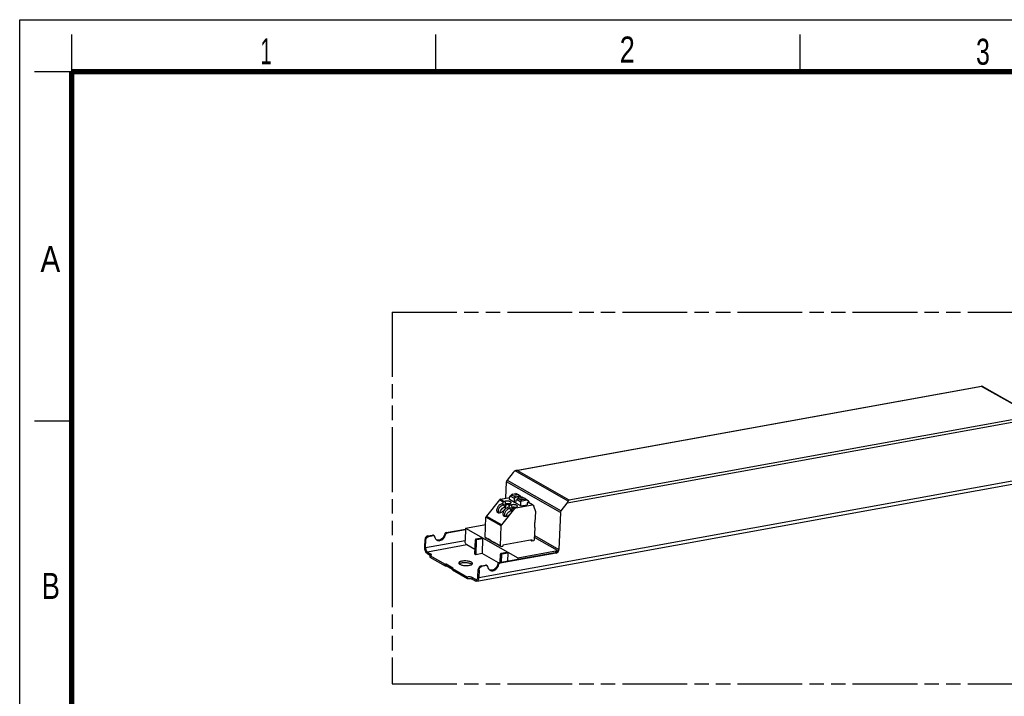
# Model space of a CAD drawing. Header units: millimetres. Extents: x 0 to 210, y 0 to 297.
# Tile 3 of 4: x 0 to 132, y 206 to 297. Entities that reach past the tile are written whole.
import ezdxf

# ---------------------------------------------------------------- set-up
doc = ezdxf.new("R2010")
doc.units = ezdxf.units.MM
doc.header["$LTSCALE"] = 19.36
doc.linetypes.add('PHANTOM', pattern=[0.8, 0.45, -0.05, 0.1, -0.05, 0.1, -0.05])
doc.layers.get('0').update_dxf_attribs({"linetype": 'CONTINUOUS'})
doc.layers.add('DEFAULT_3', color=7, linetype='PHANTOM')
doc.styles.add('TEXTSTYLE_2', font='txt', dxfattribs={"width": 0.75})

msp = doc.modelspace()

# ---------------------------------------------------------------- linework, layer by layer
at = {"color": 2, "linetype": 'Continuous'}
for p, q in [((0, 0), (0, 297)), ((0, 297), (210, 297)), ((7, 290), (7, 295)), ((56, 290), (56, 295)), ((105, 290), (105, 295)), ((7, 290), (2, 290)), ((7, 243), (2, 243))]:
    msp.add_line(p, q, dxfattribs=at)
at = {"color": 7, "linetype": 'Continuous'}
for p, q in [((66.79835, 236.35553), (129.47165, 247.7201)), ((129.48527, 247.71779), (136.59368, 243.68957)), ((61.50456, 221.47495), (147.91163, 237.14316)), ((66.41498, 236.09262), (65.58558, 235.06239)), ((65.41151, 232.63885), (65.4995, 234.83891)), ((66.25034, 233.19133), (66.10427, 233.00092)), ((66.25034, 233.19133), (66.77822, 233.28705)), ((67.11537, 233.09599), (66.25034, 233.19133)), ((67.11537, 233.09599), (66.77822, 233.28705)), ((64.54889, 232.42093), (62.80412, 230.25369)), ((64.68536, 232.50718), (65.92834, 232.73257)), ((65.07492, 232.12284), (64.9822, 231.93381)), ((65.05832, 231.83724), (65.39649, 231.89856)), ((65.19367, 232.21913), (65.32362, 232.2427)), ((65.75039, 231.90365), (65.88034, 231.92721)), ((65.91739, 232.459), (65.93431, 232.88204)), ((66.57093, 232.08865), (65.91739, 232.459)), ((65.94302, 232.88362), (65.93431, 232.88204)), ((65.93431, 232.88204), (65.94434, 232.87636)), ((65.94434, 232.87636), (65.99337, 232.9351)), ((66.33983, 233.02521), (67.39117, 232.90934)), ((66.57093, 232.08865), (66.59124, 232.5963)), ((66.57093, 232.08865), (66.77041, 232.12482)), ((66.7496, 232.793), (67.39117, 232.90934)), ((66.76458, 231.97892), (66.7815, 232.40196)), ((67.41812, 231.60857), (66.76458, 231.97892)), ((66.79021, 232.40354), (66.7815, 232.40196)), ((66.7815, 232.40196), (66.79152, 232.39627)), ((66.79152, 232.39627), (66.84055, 232.45502)), ((67.09752, 232.71124), (66.95145, 232.52083)), ((67.09752, 232.71124), (67.6254, 232.80696)), ((67.96255, 232.61591), (67.09752, 232.71124)), ((67.36119, 232.91264), (67.11537, 233.09599)), ((67.18701, 232.54513), (68.23835, 232.42925)), ((67.50856, 232.78578), (67.39117, 232.90934)), ((67.41812, 231.60857), (67.43842, 232.11621)), ((67.52683, 232.78909), (67.45333, 232.84392)), ((67.59678, 232.31292), (68.23835, 232.42925)), ((67.96255, 232.61591), (67.6254, 232.80696)), ((68.20837, 232.43256), (67.96255, 232.61591)), ((68.44258, 232.2143), (68.23835, 232.42925)), ((68.29992, 232.02045), (68.28977, 231.76662)), ((68.41361, 232.04106), (68.29992, 232.02045)), ((68.46194, 232.24342), (68.30051, 232.36383)), ((68.40941, 232.24921), (68.46194, 232.24342)), ((68.49618, 232.22402), (68.44258, 232.2143)), ((68.49618, 232.22402), (68.46194, 232.24342)), ((69.08339, 231.73134), (68.47041, 232.0787)), ((68.49618, 232.22402), (68.49279, 232.13941)), ((72.84714, 230.94739), (73.67653, 231.97761)), ((64.86157, 229.08778), (66.60633, 231.25501)), ((65.34528, 231.48465), (65.08926, 231.7352)), ((65.3308, 231.46668), (65.34528, 231.48465)), ((65.3308, 231.46668), (65.37957, 231.47552)), ((65.3308, 231.46668), (65.40074, 231.42705)), ((65.42181, 231.68468), (65.5962, 231.82744)), ((65.92211, 231.64275), (65.82938, 231.45372)), ((65.9055, 231.35715), (66.24367, 231.41847)), ((66.19246, 231.00457), (65.93644, 231.25511)), ((66.04085, 231.73905), (66.1708, 231.76261)), ((66.17799, 230.98659), (66.19246, 231.00457)), ((66.17799, 230.98659), (66.22675, 230.99543)), ((66.17799, 230.98659), (66.24792, 230.94696)), ((66.26899, 231.2046), (66.44338, 231.34736)), ((66.59757, 231.42356), (66.72752, 231.44713)), ((66.7428, 231.34126), (68.98092, 231.7471)), ((67.41812, 231.60857), (68.28977, 231.76662)), ((69.15341, 231.64021), (69.39194, 230.8557)), ((69.39194, 230.8557), (69.33271, 229.37506)), ((72.76106, 230.7239), (72.56292, 225.77009)), ((62.63447, 227.38961), (62.74264, 230.09406)), ((69.27333, 229.30129), (69.25133, 228.75134)), ((57.38255, 228.0292), (59.98973, 228.50196)), ((59.98608, 228.41077), (57.50358, 227.96061)), ((59.99369, 228.60114), (59.92855, 226.97243)), ((59.99369, 228.60114), (62.70258, 229.09234)), ((59.99369, 228.60114), (67.0132, 224.6233)), ((64.69191, 226.22369), (64.80008, 228.92814)), ((69.30564, 228.69819), (69.23965, 227.04834)), ((69.2553, 228.72672), (69.30564, 228.69819)), ((54.50183, 226.07893), (54.54244, 227.09423)), ((54.62285, 226.01035), (54.66346, 227.02564)), ((54.93834, 227.58599), (55.52595, 227.69254)), ((55.05936, 227.5174), (55.64697, 227.62396)), ((55.74944, 227.60819), (55.62842, 227.67677)), ((61.2357, 225.11797), (61.31354, 227.06395)), ((61.43456, 226.99537), (61.35673, 225.04938)), ((61.39272, 227.1623), (62.16962, 227.30318)), ((61.51374, 227.09372), (62.29065, 227.23459)), ((62.16962, 227.30318), (62.29065, 227.23459)), ((62.29065, 227.23459), (62.20943, 225.204)), ((63.02897, 227.11931), (62.66589, 227.32506)), ((62.98475, 227.16128), (62.70688, 227.31875)), ((62.99755, 227.18386), (62.99924, 227.22617)), ((62.99924, 227.22617), (63.24129, 227.089)), ((63.06996, 227.113), (63.16768, 227.13072)), ((63.2396, 227.0467), (63.24129, 227.089)), ((63.87615, 226.63922), (63.27102, 226.98214)), ((63.83194, 226.6812), (63.31201, 226.97583)), ((63.84473, 226.70378), (63.84642, 226.74608)), ((63.84642, 226.74608), (64.08847, 226.60892)), ((63.91714, 226.63291), (64.01486, 226.65063)), ((64.08678, 226.56661), (64.08847, 226.60892)), ((68.93816, 227.03567), (64.99679, 226.32098)), ((68.76465, 227.0042), (68.93309, 226.90875)), ((68.93309, 226.90875), (68.93816, 227.03567)), ((68.93309, 226.90875), (69.16047, 226.94999)), ((72.37012, 225.59467), (69.25218, 227.36155)), ((54.8705, 225.39412), (55.3304, 225.1335)), ((61.26065, 225.74166), (60.17619, 226.3562)), ((64.72334, 226.15914), (64.11821, 226.50205)), ((64.67912, 226.20112), (64.15919, 226.49575)), ((64.52308, 223.98278), (72.046, 225.34691)), ((72.16702, 225.27833), (64.64411, 223.91419)), ((64.76432, 226.15283), (64.99171, 226.19406)), ((64.78144, 225.24197), (65.55835, 225.38284)), ((64.90247, 225.17338), (65.67938, 225.31426)), ((64.99679, 226.32098), (64.99171, 226.19406)), ((65.55835, 225.38284), (65.67938, 225.31426)), ((65.67938, 225.31426), (65.63418, 224.18425)), ((67.0132, 224.6233), (72.37012, 225.59467)), ((54.86204, 225.1826), (55.2762, 224.9479)), ((55.19347, 224.92762), (55.18501, 224.7161)), ((55.18501, 224.7161), (57.23035, 223.55704)), ((55.19347, 224.92762), (57.23881, 223.76856)), ((61.35673, 225.04938), (61.2357, 225.11797)), ((62.20943, 225.204), (61.35673, 225.04938)), ((64.43506, 223.94278), (62.20943, 225.204)), ((64.6568, 224.00702), (64.70226, 225.14361)), ((64.82329, 225.07503), (64.78148, 224.02963)), ((67.0132, 224.6233), (67.00558, 224.43293)), ((57.23035, 223.55704), (57.23881, 223.76856)), ((57.23035, 223.55704), (57.26825, 223.56391)), ((57.23881, 223.76856), (57.27671, 223.77543)), ((58.22609, 223.07781), (57.39245, 223.55022)), ((58.2965, 223.25422), (57.40091, 223.76174)), ((58.22276, 222.99465), (58.23122, 223.20617)), ((58.22276, 222.99465), (60.2681, 221.83559)), ((58.23122, 223.20617), (58.26912, 223.21305)), ((58.23122, 223.20617), (60.27656, 222.04711)), ((61.64236, 222.03251), (61.68297, 223.04781)), ((61.80399, 222.97922), (61.76338, 221.96393)), ((62.07887, 223.53957), (62.66648, 223.64612)), ((62.7875, 223.57753), (62.19989, 223.47098)), ((62.88997, 223.56177), (62.76895, 223.63035)), ((60.2681, 221.83559), (60.27656, 222.04711)), ((61.34903, 221.50653), (60.88913, 221.76715)), ((61.35749, 221.71805), (60.89759, 221.97867))]:
    msp.add_line(p, q, dxfattribs=at)
at = {"color": 9, "linetype": 'Continuous'}
for p, q in [((129.43467, 247.68723), (66.97143, 236.36076)), ((136.35736, 243.76426), (129.43467, 247.68723)), ((136.89012, 243.44015), (73.67653, 231.97761)), ((73.89411, 232.43779), (136.35736, 243.76426)), ((61.76338, 221.96393), (148.17045, 237.63214)), ((73.82287, 232.24915), (66.66056, 236.3079)), ((66.97143, 236.36076), (73.89411, 232.43779)), ((72.76106, 230.7239), (65.4995, 234.83891)), ((65.58558, 235.06239), (72.84714, 230.94739)), ((65.07492, 232.12284), (64.54889, 232.42093)), ((64.68536, 232.50718), (65.19367, 232.21913)), ((65.39649, 231.89856), (65.32362, 232.2427)), ((65.37957, 231.47552), (65.39649, 231.89856)), ((65.75039, 231.90365), (66.04085, 231.73905)), ((66.59124, 232.5963), (65.99337, 232.9351)), ((66.33983, 233.02521), (66.7496, 232.793)), ((67.43842, 232.11621), (66.84055, 232.45502)), ((67.18701, 232.54513), (67.59678, 232.31292)), ((68.98092, 231.7471), (68.44316, 232.05184)), ((65.92211, 231.64275), (65.5962, 231.82744)), ((66.24367, 231.41847), (66.1708, 231.76261)), ((66.22675, 230.99543), (66.24367, 231.41847)), ((66.60633, 231.25501), (66.44338, 231.34736)), ((66.59757, 231.42356), (66.7428, 231.34126)), ((64.80008, 228.92814), (62.74264, 230.09406)), ((62.80412, 230.25369), (64.86157, 229.08778)), ((57.38255, 228.0292), (57.50358, 227.96061)), ((54.66346, 227.02564), (54.54244, 227.09423)), ((54.62285, 226.01035), (59.92855, 226.97243)), ((54.93834, 227.58599), (55.05936, 227.5174)), ((55.64697, 227.62396), (55.52595, 227.69254)), ((57.19012, 227.82632), (57.31115, 227.75773)), ((61.43456, 226.99537), (61.31354, 227.06395)), ((61.39272, 227.1623), (61.51374, 227.09372)), ((62.63447, 227.38961), (62.99755, 227.18386)), ((63.2396, 227.0467), (63.84473, 226.70378)), ((64.08678, 226.56661), (64.69191, 226.22369)), ((69.26331, 227.63992), (72.56292, 225.77009)), ((60.17619, 226.3562), (54.8705, 225.39412)), ((64.78144, 225.24197), (64.90247, 225.17338)), ((72.16702, 225.27833), (72.046, 225.34691)), ((55.32371, 224.96642), (55.3304, 225.1335)), ((64.52308, 223.98278), (64.64411, 223.91419)), ((64.82329, 225.07503), (64.70226, 225.14361)), ((57.26825, 223.56391), (57.27671, 223.77543)), ((57.40091, 223.76174), (57.39245, 223.55022)), ((58.29517, 223.22089), (58.2965, 223.25422)), ((61.80399, 222.97922), (61.68297, 223.04781)), ((62.07887, 223.53957), (62.19989, 223.47098)), ((62.7875, 223.57753), (62.66648, 223.64612)), ((64.33065, 223.7799), (64.45168, 223.71131)), ((60.89759, 221.97867), (60.88913, 221.76715)), ((61.35749, 221.71805), (61.55631, 221.7541))]:
    msp.add_line(p, q, dxfattribs=at)
at = {"color": 7, "linetype": 'Continuous', "const_width": 0.7}
for points in [[(7, 7), (7, 290)], [(7, 290), (203, 290)]]:
    msp.add_lwpolyline(points, dxfattribs=at)
at = {"color": 7, "linetype": 'Continuous'}
for centre, radius, start, end in [((52.98338, 222.39683), 15.32728, 38.0189465, 38.4786137), ((65.55752, 230.90792), 1.00342, 82.4906886, 84.9278631), ((65.56745, 230.98249), 0.9282, 80.2688071, 82.4962858), ((64.6308, 230.88115), 0.25071, 212.6097511, 235.4728551), ((54.08899, 228.4554), 11.47881, 16.6022656, 17.1345071), ((65.50842, 230.76195), 0.72511, 97.4566574, 100.2360111), ((53.83056, 221.91674), 15.32728, 38.0189465, 38.4786137), ((54.93617, 227.97531), 11.47881, 16.6022656, 17.1345071), ((66.35561, 230.28187), 0.72511, 97.4566574, 100.2360111), ((66.40471, 230.42784), 1.00342, 82.4906886, 84.9278631), ((66.41463, 230.50241), 0.9282, 80.2688071, 82.4962858), ((65.47798, 230.40106), 0.25071, 212.6097511, 235.4728551), ((56.29068, 227.57683), 0.5724, 247.4148535, 257.5946186), ((63.0882, 227.18016), 0.09073, 177.6604714, 186.0564257), ((63.93539, 226.70008), 0.09073, 177.6604714, 186.0564257), ((64.78257, 226.21999), 0.09073, 177.6604714, 186.0564257), ((59.36491, 223.56086), 0.3515, 125.064013, 126.2820479), ((59.3777, 223.54264), 0.37376, 123.8715803, 125.0640868), ((60.63107, 224.04601), 0.37472, 303.7992282, 305.0354414), ((60.64442, 224.02696), 0.35146, 305.0352061, 306.3133695), ((60.65666, 223.54767), 0.30186, 44.4168649, 48.8708878), ((63.43121, 223.53041), 0.5724, 247.4148535, 257.5946186)]:
    msp.add_arc(centre, radius, start, end, dxfattribs=at)
for centre, major_axis, ratio, start_param, end_param in [((66.58441, 235.9966), (0.29087, 0.33453), 0.432202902, 0.872846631, 1.658244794), ((65.24572, 231.97332), (-0.06224, 0.24359), 0.765185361, -0.054202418, 0.731195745), ((65.68141, 231.72642), (0.18377, 0.14839), 0.559454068, 0.797395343, 1.582793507), ((66.24178, 232.90772), (0.26688, 0.02203), 0.444411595, 1.158184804, 2.72898113), ((67.08896, 232.42764), (0.26688, 0.02203), 0.444411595, 1.158184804, 2.72898113), ((73.5071, 232.07363), (0.29087, 0.33453), 0.432202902, -1.483347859, -0.697949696), ((66.0929, 231.49324), (-0.06224, 0.24359), 0.765185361, -0.054202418, 0.731195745), ((66.5286, 231.24634), (0.18377, 0.14839), 0.559454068, 0.797395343, 1.582793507)]:
    msp.add_ellipse(centre, major_axis=major_axis, ratio=ratio, start_param=start_param, end_param=end_param, dxfattribs=at)
for points, knots in [([(129.44772, 247.70422), (129.44662, 247.70301), (129.44193, 247.69761), (129.43772, 247.69182), (129.43467, 247.68723)], [0, 0, 0, 0, 0.229763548, 1, 1, 1, 1]), ([(129.47166, 247.72011), (129.46966, 247.71975), (129.46037, 247.7167), (129.45289, 247.70987), (129.44772, 247.70422)], [0, 0, 0, 0, 0.209178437, 1, 1, 1, 1]), ([(66.79835, 236.35554), (66.78624, 236.35335), (66.73865, 236.343), (66.69238, 236.32559), (66.66056, 236.3079)], [0, 0, 0, 0, 0.25268149, 1, 1, 1, 1]), ([(66.97143, 236.36076), (66.95693, 236.36236), (66.89926, 236.36675), (66.8409, 236.36326), (66.79835, 236.35554)], [0, 0, 0, 0, 0.252238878, 1, 1, 1, 1]), ([(65.58558, 235.06239), (65.5727, 235.04639), (65.52714, 234.97987), (65.5019, 234.89889), (65.4995, 234.83891)], [0, 0, 0, 0, 0.254925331, 1, 1, 1, 1]), ([(64.9822, 231.93381), (64.9129, 231.92015), (64.77105, 231.86802), (64.57637, 231.74132), (64.40315, 231.57297), (64.26821, 231.37914), (64.18436, 231.17787), (64.16003, 230.98644), (64.20312, 230.81964), (64.2807, 230.7428), (64.32379, 230.71838)], [0, 0, 0, 0, 0.128387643, 0.270991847, 0.419639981, 0.564738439, 0.697506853, 0.812364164, 0.909972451, 1, 1, 1, 1]), ([(64.68536, 232.50718), (64.67268, 232.50488), (64.62013, 232.48941), (64.57497, 232.45333), (64.54889, 232.42093)], [0, 0, 0, 0, 0.236506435, 1, 1, 1, 1]), ([(66.10935, 232.03306), (66.11388, 232.0407), (66.12045, 232.0575), (66.1182, 232.08528), (66.10398, 232.11189), (66.06809, 232.14855), (65.99656, 232.18787), (65.88735, 232.22402), (65.75479, 232.24967), (65.60985, 232.26252), (65.46428, 232.26143), (65.3689, 232.25091), (65.32362, 232.2427)], [0, 0, 0, 0, 0.029770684, 0.058445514, 0.090418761, 0.128756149, 0.228818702, 0.359466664, 0.513332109, 0.679601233, 0.845931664, 1, 1, 1, 1]), ([(65.64624, 231.90742), (65.62463, 231.90934), (65.54135, 231.91406), (65.45723, 231.90957), (65.39649, 231.89856)], [0, 0, 0, 0, 0.260032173, 1, 1, 1, 1]), ([(65.88034, 231.92721), (65.93123, 231.93644), (66.00122, 231.95398), (66.07674, 231.9956), (66.10175, 232.02025), (66.10935, 232.03306)], [0, 0, 0, 0, 0.602376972, 0.826573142, 1, 1, 1, 1]), ([(66.59124, 232.5963), (66.59306, 232.64188), (66.62738, 232.73027), (66.70724, 232.78532), (66.7496, 232.793)], [0, 0, 0, 0, 0.514472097, 1, 1, 1, 1]), ([(67.43842, 232.11621), (67.44024, 232.16179), (67.47456, 232.25018), (67.55442, 232.30524), (67.59678, 232.31292)], [0, 0, 0, 0, 0.514472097, 1, 1, 1, 1]), ([(68.49279, 232.13941), (68.49188, 232.11662), (68.47472, 232.07243), (68.43479, 232.0449), (68.41361, 232.04106)], [0, 0, 0, 0, 0.514470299, 1, 1, 1, 1]), ([(73.89411, 232.43779), (73.87887, 232.41487), (73.85144, 232.35255), (73.83234, 232.28789), (73.82287, 232.24915)], [0, 0, 0, 0, 0.408319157, 1, 1, 1, 1]), ([(64.32379, 230.71838), (64.33947, 230.7095), (64.36168, 230.69946), (64.3847, 230.69194), (64.39063, 230.69018)], [0, 0, 0, 0, 0.744404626, 1, 1, 1, 1]), ([(65.08926, 231.7352), (64.97684, 231.71315), (64.75409, 231.6004), (64.54064, 231.38042), (64.4223, 231.16855), (64.37381, 231.01236), (64.36808, 230.86736), (64.39756, 230.7806), (64.41978, 230.74591)], [0, 0, 0, 0, 0.257771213, 0.542619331, 0.678200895, 0.800709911, 0.907298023, 1, 1, 1, 1]), ([(64.39063, 230.69018), (64.50149, 230.65717), (64.7026, 230.69121), (64.93388, 230.81399), (65.11014, 230.9554), (65.25892, 231.12786), (65.39534, 231.3615), (65.44362, 231.56526), (65.42181, 231.68468)], [0, 0, 0, 0, 0.216448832, 0.349678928, 0.492146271, 0.635925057, 0.772828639, 1, 1, 1, 1]), ([(64.62882, 230.68777), (64.63146, 230.77346), (64.68641, 230.95669), (64.85105, 231.19549), (65.07566, 231.38715), (65.25609, 231.46717), (65.34528, 231.48465)], [0, 0, 0, 0, 0.22687762, 0.49048952, 0.759501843, 1, 1, 1, 1]), ([(65.82938, 231.45372), (65.76008, 231.44007), (65.61823, 231.38794), (65.42356, 231.26123), (65.25033, 231.09289), (65.11539, 230.89905), (65.03155, 230.69778), (65.00721, 230.50636), (65.0503, 230.33956), (65.12788, 230.26271), (65.17097, 230.2383)], [0, 0, 0, 0, 0.128387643, 0.270991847, 0.419639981, 0.564738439, 0.697506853, 0.812364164, 0.909972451, 1, 1, 1, 1]), ([(65.93645, 231.25511), (65.82402, 231.23307), (65.60127, 231.12032), (65.38782, 230.90034), (65.26948, 230.68847), (65.221, 230.53227), (65.21526, 230.38728), (65.24474, 230.30052), (65.26696, 230.26582)], [0, 0, 0, 0, 0.257771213, 0.542619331, 0.678200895, 0.800709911, 0.907298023, 1, 1, 1, 1]), ([(65.23781, 230.21009), (65.34867, 230.17709), (65.54979, 230.21113), (65.78106, 230.33391), (65.95732, 230.47531), (66.1061, 230.64778), (66.24253, 230.88142), (66.2908, 231.08518), (66.26899, 231.2046)], [0, 0, 0, 0, 0.216448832, 0.349678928, 0.492146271, 0.635925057, 0.772828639, 1, 1, 1, 1]), ([(65.476, 230.20768), (65.47864, 230.29338), (65.53359, 230.4766), (65.69823, 230.71541), (65.92284, 230.90707), (66.10328, 230.98708), (66.19246, 231.00457)], [0, 0, 0, 0, 0.22687762, 0.49048952, 0.759501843, 1, 1, 1, 1]), ([(66.95653, 231.55297), (66.96107, 231.56062), (66.96763, 231.57742), (66.96538, 231.6052), (66.95116, 231.63181), (66.91527, 231.66847), (66.84374, 231.70779), (66.73453, 231.74394), (66.60198, 231.76959), (66.45703, 231.78243), (66.31146, 231.78135), (66.21608, 231.77082), (66.1708, 231.76261)], [0, 0, 0, 0, 0.029770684, 0.058445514, 0.090418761, 0.128756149, 0.228818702, 0.359466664, 0.513332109, 0.679601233, 0.845931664, 1, 1, 1, 1]), ([(66.49342, 231.42733), (66.47181, 231.42926), (66.38854, 231.43398), (66.30442, 231.42949), (66.24367, 231.41847)], [0, 0, 0, 0, 0.260032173, 1, 1, 1, 1]), ([(66.60633, 231.25501), (66.61539, 231.26627), (66.65257, 231.30593), (66.70346, 231.33413), (66.7428, 231.34126)], [0, 0, 0, 0, 0.265423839, 1, 1, 1, 1]), ([(66.72752, 231.44713), (66.77841, 231.45636), (66.8484, 231.4739), (66.92392, 231.51552), (66.94893, 231.54017), (66.95653, 231.55297)], [0, 0, 0, 0, 0.602376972, 0.826573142, 1, 1, 1, 1]), ([(68.98092, 231.7471), (68.98991, 231.74873), (69.02468, 231.75243), (69.06093, 231.74406), (69.08338, 231.73133)], [0, 0, 0, 0, 0.261472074, 1, 1, 1, 1]), ([(69.08338, 231.73133), (69.09989, 231.72197), (69.13006, 231.69532), (69.14758, 231.65939), (69.15341, 231.64021)], [0, 0, 0, 0, 0.486356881, 1, 1, 1, 1]), ([(72.76106, 230.7239), (72.76185, 230.74361), (72.77212, 230.82376), (72.80897, 230.89998), (72.84714, 230.94739)], [0, 0, 0, 0, 0.244708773, 1, 1, 1, 1]), ([(62.80412, 230.25369), (62.79493, 230.24227), (62.7624, 230.19474), (62.74436, 230.13691), (62.74264, 230.09406)], [0, 0, 0, 0, 0.254854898, 1, 1, 1, 1]), ([(65.17097, 230.2383), (65.18665, 230.22941), (65.20886, 230.21938), (65.23188, 230.21186), (65.23781, 230.21009)], [0, 0, 0, 0, 0.744404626, 1, 1, 1, 1]), ([(69.33271, 229.37506), (69.31683, 229.37218), (69.28689, 229.35153), (69.27401, 229.31839), (69.27333, 229.30129)], [0, 0, 0, 0, 0.485530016, 1, 1, 1, 1]), ([(57.38255, 228.0292), (57.3369, 228.02092), (57.2488, 227.96662), (57.20122, 227.8771), (57.19067, 227.82821)], [0, 0, 0, 0, 0.481241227, 1, 1, 1, 1]), ([(57.31115, 227.75773), (57.32174, 227.80682), (57.3687, 227.89698), (57.45704, 227.95218), (57.50292, 227.9605)], [0, 0, 0, 0, 0.518553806, 1, 1, 1, 1]), ([(64.80008, 228.92814), (64.80065, 228.94222), (64.808, 228.99946), (64.8343, 229.05391), (64.86157, 229.08778)], [0, 0, 0, 0, 0.2446443, 1, 1, 1, 1]), ([(54.93834, 227.58599), (54.83244, 227.56679), (54.63278, 227.42915), (54.54699, 227.20818), (54.54244, 227.09423)], [0, 0, 0, 0, 0.485527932, 1, 1, 1, 1]), ([(54.66346, 227.02564), (54.66802, 227.13959), (54.75381, 227.36057), (54.95346, 227.4982), (55.05936, 227.5174)], [0, 0, 0, 0, 0.514472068, 1, 1, 1, 1]), ([(55.62841, 227.67677), (55.62102, 227.68096), (55.58923, 227.69534), (55.55243, 227.69734), (55.52661, 227.69266)], [0, 0, 0, 0, 0.244610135, 1, 1, 1, 1]), ([(55.64697, 227.62396), (55.65596, 227.62559), (55.69074, 227.62928), (55.72699, 227.62092), (55.74944, 227.60819)], [0, 0, 0, 0, 0.26138748, 1, 1, 1, 1]), ([(55.74944, 227.60819), (55.76955, 227.59678), (55.80555, 227.56176), (55.82181, 227.51479), (55.82546, 227.49013)], [0, 0, 0, 0, 0.481136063, 1, 1, 1, 1]), ([(55.82546, 227.49013), (55.84026, 227.38992), (55.90397, 227.19859), (56.04993, 227.05553), (56.13155, 227.00927)], [0, 0, 0, 0, 0.519149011, 1, 1, 1, 1]), ([(56.13155, 227.00927), (56.19122, 226.97546), (56.32755, 226.92907), (56.47079, 226.9334), (56.54143, 226.94621)], [0, 0, 0, 0, 0.48856219, 1, 1, 1, 1]), ([(56.42041, 227.01479), (56.399, 227.01091), (56.3152, 226.99958), (56.22903, 227.00428), (56.16772, 227.0178)], [0, 0, 0, 0, 0.257363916, 1, 1, 1, 1]), ([(57.19067, 227.82821), (57.14814, 227.63104), (56.96024, 227.26834), (56.60458, 227.04818), (56.42041, 227.01479)], [0, 0, 0, 0, 0.518679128, 1, 1, 1, 1]), ([(56.54143, 226.94621), (56.63115, 226.96247), (56.81163, 227.03222), (57.04113, 227.21729), (57.21814, 227.46527), (57.28977, 227.65864), (57.31115, 227.75773)], [0, 0, 0, 0, 0.232357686, 0.482098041, 0.7416588, 1, 1, 1, 1]), ([(60.17619, 226.3562), (60.13646, 226.37872), (60.06233, 226.45462), (59.98501, 226.60299), (59.93562, 226.7815), (59.92602, 226.90914), (59.92855, 226.97243)], [0, 0, 0, 0, 0.198926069, 0.447122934, 0.72413021, 1, 1, 1, 1]), ([(61.39272, 227.1623), (61.37154, 227.15846), (61.33161, 227.13093), (61.31445, 227.08674), (61.31354, 227.06395)], [0, 0, 0, 0, 0.485530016, 1, 1, 1, 1]), ([(61.43456, 226.99537), (61.43547, 227.01816), (61.45264, 227.06235), (61.49256, 227.08988), (61.51374, 227.09372)], [0, 0, 0, 0, 0.514470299, 1, 1, 1, 1]), ([(62.63447, 227.38961), (62.63395, 227.37653), (62.63798, 227.35082), (62.65565, 227.33086), (62.6659, 227.32506)], [0, 0, 0, 0, 0.526636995, 1, 1, 1, 1]), ([(63.01006, 227.13673), (63.00499, 227.14404), (63.00024, 227.15555), (62.99832, 227.16745), (62.99798, 227.17059)], [0, 0, 0, 0, 0.738136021, 1, 1, 1, 1]), ([(63.06996, 227.113), (63.06637, 227.11235), (63.05246, 227.11087), (63.03796, 227.11421), (63.02897, 227.11931)], [0, 0, 0, 0, 0.261225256, 1, 1, 1, 1]), ([(63.2396, 227.0467), (63.23908, 227.03361), (63.24311, 227.0079), (63.26078, 226.98794), (63.27102, 226.98214)], [0, 0, 0, 0, 0.526636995, 1, 1, 1, 1]), ([(63.85724, 226.65664), (63.85217, 226.66395), (63.84742, 226.67547), (63.8455, 226.68736), (63.84516, 226.6905)], [0, 0, 0, 0, 0.738136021, 1, 1, 1, 1]), ([(63.91714, 226.63291), (63.91355, 226.63226), (63.89964, 226.63079), (63.88514, 226.63413), (63.87615, 226.63922)], [0, 0, 0, 0, 0.261225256, 1, 1, 1, 1]), ([(64.08678, 226.56661), (64.08626, 226.55352), (64.09029, 226.52782), (64.10796, 226.50786), (64.11821, 226.50205)], [0, 0, 0, 0, 0.526636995, 1, 1, 1, 1]), ([(69.23965, 227.04834), (69.23874, 227.02555), (69.22158, 226.98136), (69.18165, 226.95383), (69.16047, 226.94999)], [0, 0, 0, 0, 0.514470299, 1, 1, 1, 1]), ([(54.86204, 225.1826), (54.80424, 225.21535), (54.69641, 225.32575), (54.58394, 225.54156), (54.51211, 225.80121), (54.49815, 225.98687), (54.50183, 226.07893)], [0, 0, 0, 0, 0.198924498, 0.447122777, 0.724132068, 1, 1, 1, 1]), ([(54.62285, 226.01035), (54.62032, 225.94706), (54.62992, 225.81941), (54.67931, 225.64091), (54.75663, 225.49254), (54.83076, 225.41664), (54.8705, 225.39412)], [0, 0, 0, 0, 0.27586979, 0.552877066, 0.801073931, 1, 1, 1, 1]), ([(64.72334, 226.15914), (64.71477, 226.164), (64.69953, 226.17934), (64.69348, 226.19977), (64.69234, 226.21042)], [0, 0, 0, 0, 0.479196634, 1, 1, 1, 1]), ([(64.78144, 225.24197), (64.76026, 225.23813), (64.72034, 225.21059), (64.70318, 225.1664), (64.70226, 225.14361)], [0, 0, 0, 0, 0.485530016, 1, 1, 1, 1]), ([(64.76432, 226.15283), (64.76073, 226.15218), (64.74682, 226.15071), (64.73232, 226.15405), (64.72334, 226.15914)], [0, 0, 0, 0, 0.261225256, 1, 1, 1, 1]), ([(72.37012, 225.59467), (72.33425, 225.53164), (72.2421, 225.4223), (72.11157, 225.3588), (72.046, 225.34691)], [0, 0, 0, 0, 0.521113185, 1, 1, 1, 1]), ([(72.16702, 225.27833), (72.27292, 225.29753), (72.47258, 225.43516), (72.55836, 225.65614), (72.56292, 225.77009)], [0, 0, 0, 0, 0.485527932, 1, 1, 1, 1]), ([(55.19347, 224.92762), (55.20389, 224.92951), (55.24189, 224.93717), (55.27942, 224.9478), (55.30561, 224.95823)], [0, 0, 0, 0, 0.27308991, 1, 1, 1, 1]), ([(55.30561, 224.95823), (55.31941, 224.96373), (55.35842, 224.98121), (55.39988, 225.01727), (55.40105, 225.0468)], [0, 0, 0, 0, 0.334456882, 1, 1, 1, 1]), ([(55.40105, 225.0468), (55.40135, 225.05433), (55.39724, 225.0757), (55.37211, 225.10712), (55.34592, 225.12471), (55.3304, 225.1335)], [0, 0, 0, 0, 0.193783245, 0.541130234, 1, 1, 1, 1]), ([(59.08712, 223.93655), (59.08627, 223.91519), (59.10041, 223.86653), (59.13379, 223.83065), (59.15375, 223.81312)], [0, 0, 0, 0, 0.445852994, 1, 1, 1, 1]), ([(60.78579, 224.04056), (60.72439, 224.07536), (60.57589, 224.13244), (60.32742, 224.18734), (60.0475, 224.21594), (59.76405, 224.21513), (59.53889, 224.18937), (59.37954, 224.15233), (59.28095, 224.11949), (59.20033, 224.08126), (59.13934, 224.03823), (59.09897, 223.99044), (59.08781, 223.9536), (59.08712, 223.93655)], [0, 0, 0, 0, 0.116481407, 0.260177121, 0.419318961, 0.579782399, 0.727251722, 0.792161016, 0.849485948, 0.898452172, 0.938924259, 0.971850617, 1, 1, 1, 1]), ([(59.16939, 223.85297), (59.21053, 223.88059), (59.31481, 223.92669), (59.57331, 223.99118), (59.95068, 224.01471), (60.33266, 223.9779), (60.60954, 223.90603), (60.72746, 223.85731), (60.77733, 223.82904)], [0, 0, 0, 0, 0.089850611, 0.204172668, 0.482204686, 0.770247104, 0.896067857, 1, 1, 1, 1]), ([(60.93065, 223.86282), (60.93127, 223.87826), (60.92281, 223.92207), (60.87131, 223.98647), (60.81762, 224.02253), (60.78579, 224.04056)], [0, 0, 0, 0, 0.193804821, 0.54111014, 1, 1, 1, 1]), ([(64.52308, 223.98278), (64.47743, 223.9745), (64.38933, 223.9202), (64.34175, 223.83068), (64.3312, 223.78179)], [0, 0, 0, 0, 0.481241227, 1, 1, 1, 1]), ([(64.45168, 223.71131), (64.46227, 223.7604), (64.50923, 223.85056), (64.59757, 223.90576), (64.64345, 223.91407)], [0, 0, 0, 0, 0.518553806, 1, 1, 1, 1]), ([(64.82329, 225.07503), (64.8242, 225.09782), (64.84136, 225.14201), (64.88129, 225.16954), (64.90247, 225.17338)], [0, 0, 0, 0, 0.514470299, 1, 1, 1, 1]), ([(57.40091, 223.76174), (57.38395, 223.77135), (57.34125, 223.77944), (57.29894, 223.77946), (57.27671, 223.77543)], [0, 0, 0, 0, 0.463153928, 1, 1, 1, 1]), ([(57.28092, 223.56574), (57.30148, 223.56804), (57.33943, 223.56698), (57.3775, 223.55869), (57.39245, 223.55022)], [0, 0, 0, 0, 0.546211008, 1, 1, 1, 1]), ([(58.26912, 223.21305), (58.27953, 223.21493), (58.29515, 223.21806), (58.3104, 223.23087), (58.31064, 223.23688)], [0, 0, 0, 0, 0.637484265, 1, 1, 1, 1]), ([(58.31064, 223.23688), (58.3107, 223.23839), (58.30913, 223.24619), (58.30189, 223.25117), (58.2965, 223.25422)], [0, 0, 0, 0, 0.195853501, 1, 1, 1, 1]), ([(59.15375, 223.81312), (59.15924, 223.8083), (59.18381, 223.78813), (59.21069, 223.77088), (59.23198, 223.75881)], [0, 0, 0, 0, 0.229822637, 1, 1, 1, 1]), ([(59.23198, 223.75881), (59.28183, 223.73056), (59.39968, 223.68186), (59.6764, 223.61), (60.05821, 223.57316), (60.43546, 223.59661), (60.69398, 223.661), (60.79832, 223.70703), (60.83952, 223.73462)], [0, 0, 0, 0, 0.103905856, 0.229689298, 0.517665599, 0.795705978, 0.910075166, 1, 1, 1, 1]), ([(60.77733, 223.82904), (60.78477, 223.82483), (60.81195, 223.80869), (60.83785, 223.79023), (60.85521, 223.77504)], [0, 0, 0, 0, 0.270376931, 1, 1, 1, 1]), ([(60.85256, 223.74376), (60.87433, 223.75977), (60.91128, 223.7931), (60.92978, 223.84118), (60.93065, 223.86282)], [0, 0, 0, 0, 0.555120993, 1, 1, 1, 1]), ([(62.07887, 223.53957), (61.97297, 223.52036), (61.77331, 223.38273), (61.68753, 223.16176), (61.68297, 223.04781)], [0, 0, 0, 0, 0.485527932, 1, 1, 1, 1]), ([(61.80399, 222.97922), (61.80855, 223.09317), (61.89434, 223.31415), (62.09399, 223.45178), (62.19989, 223.47098)], [0, 0, 0, 0, 0.514472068, 1, 1, 1, 1]), ([(62.76895, 223.63035), (62.76155, 223.63454), (62.72976, 223.64892), (62.69296, 223.65092), (62.66714, 223.64624)], [0, 0, 0, 0, 0.244610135, 1, 1, 1, 1]), ([(62.7875, 223.57753), (62.79649, 223.57916), (62.83127, 223.58286), (62.86752, 223.5745), (62.88997, 223.56177)], [0, 0, 0, 0, 0.26138748, 1, 1, 1, 1]), ([(62.88997, 223.56177), (62.91008, 223.55036), (62.94608, 223.51534), (62.96234, 223.46837), (62.96599, 223.44371)], [0, 0, 0, 0, 0.481136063, 1, 1, 1, 1]), ([(62.96599, 223.44371), (62.9808, 223.3435), (63.0445, 223.15217), (63.19046, 223.00911), (63.27209, 222.96285)], [0, 0, 0, 0, 0.519149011, 1, 1, 1, 1]), ([(63.27209, 222.96285), (63.33175, 222.92904), (63.46808, 222.88265), (63.61132, 222.88697), (63.68196, 222.89978)], [0, 0, 0, 0, 0.48856219, 1, 1, 1, 1]), ([(63.56094, 222.96837), (63.53953, 222.96449), (63.45573, 222.95316), (63.36956, 222.95786), (63.30825, 222.97137)], [0, 0, 0, 0, 0.257363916, 1, 1, 1, 1]), ([(64.3312, 223.78179), (64.28867, 223.58462), (64.10077, 223.22192), (63.74511, 223.00176), (63.56094, 222.96837)], [0, 0, 0, 0, 0.518679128, 1, 1, 1, 1]), ([(63.68196, 222.89978), (63.77168, 222.91605), (63.95216, 222.9858), (64.18166, 223.17087), (64.35868, 223.41885), (64.4303, 223.61222), (64.45168, 223.71131)], [0, 0, 0, 0, 0.232357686, 0.482098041, 0.7416588, 1, 1, 1, 1]), ([(60.2681, 221.83559), (60.32196, 221.84536), (60.43531, 221.85519), (60.60337, 221.84813), (60.75771, 221.82117), (60.85133, 221.78857), (60.88913, 221.76715)], [0, 0, 0, 0, 0.259227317, 0.536357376, 0.794243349, 1, 1, 1, 1]), ([(60.89759, 221.97867), (60.85979, 222.00009), (60.76617, 222.03269), (60.61183, 222.05965), (60.44377, 222.06671), (60.33042, 222.05688), (60.27656, 222.04711)], [0, 0, 0, 0, 0.205756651, 0.463642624, 0.740772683, 1, 1, 1, 1]), ([(61.50456, 221.47495), (61.47941, 221.47038), (61.42415, 221.47182), (61.37353, 221.49264), (61.34903, 221.50653)], [0, 0, 0, 0, 0.475853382, 1, 1, 1, 1]), ([(61.35749, 221.71805), (61.37433, 221.7085), (61.40913, 221.69419), (61.44712, 221.6932), (61.46442, 221.69634)], [0, 0, 0, 0, 0.524148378, 1, 1, 1, 1]), ([(61.46442, 221.69634), (61.48945, 221.70088), (61.54141, 221.72825), (61.59581, 221.80547), (61.63123, 221.9103), (61.64065, 221.9898), (61.64236, 222.03251)], [0, 0, 0, 0, 0.188230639, 0.411606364, 0.683756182, 1, 1, 1, 1]), ([(61.76338, 221.96393), (61.7609, 221.90181), (61.7472, 221.78617), (61.69568, 221.63368), (61.61656, 221.52136), (61.54097, 221.48156), (61.50456, 221.47495)], [0, 0, 0, 0, 0.316240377, 0.588391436, 0.811768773, 1, 1, 1, 1])]:
    msp.add_open_spline(points, degree=3, knots=knots, dxfattribs=at)
for points in [[(129.48527, 247.71778), (129.48126, 247.72005), (129.47619, 247.72093), (129.47166, 247.72011)], [(69.25133, 228.75134), (69.251, 228.74301), (69.25216, 228.73441), (69.25514, 228.72662)], [(69.25514, 228.72662), (69.25881, 228.71701), (69.26595, 228.70799), (69.2749, 228.70292)], [(69.2749, 228.70292), (69.28392, 228.69781), (69.29544, 228.69634), (69.30564, 228.69819)], [(63.02897, 227.11931), (63.02151, 227.12353), (63.01494, 227.12969), (63.01006, 227.13673)], [(63.87615, 226.63922), (63.8687, 226.64345), (63.86212, 226.6496), (63.85724, 226.65664)], [(57.26825, 223.56391), (57.27245, 223.56467), (57.27668, 223.56527), (57.28092, 223.56574)], [(59.1378, 223.82901), (59.14395, 223.83434), (59.15035, 223.83939), (59.15691, 223.84421)]]:
    msp.add_open_spline(points, degree=3, dxfattribs=at)
at = {"layer": 'DEFAULT_3', "color": 91, "linetype": 'PHANTOM', "true_color": 0x80ff80}
for p, q in [((50.12864, 257.68), (50.12864, 207.68)), ((50.12864, 257.68), (150.12864, 257.68)), ((50.12864, 207.68), (150.12864, 207.68))]:
    msp.add_line(p, q, dxfattribs=at)

# ---------------------------------------------------------------- texts
at = {"color": 5, "linetype": 'Continuous', "style": 'TEXTSTYLE_2'}
for s, width, p in [('1', 0.571429, (32.41397, 291.00048)), ('2', 0.785714, (80.73138, 291.23958)), ('3', 0.714286, (128.68391, 290.94286)), ('A', 0.857143, (2.78732, 263.04806)), ('B', 0.785714, (2.95865, 219.09946))]:
    msp.add_text(s, height=3.5, dxfattribs=dict(at, width=width)).set_placement(p)

doc.saveas('drawing.dxf')
